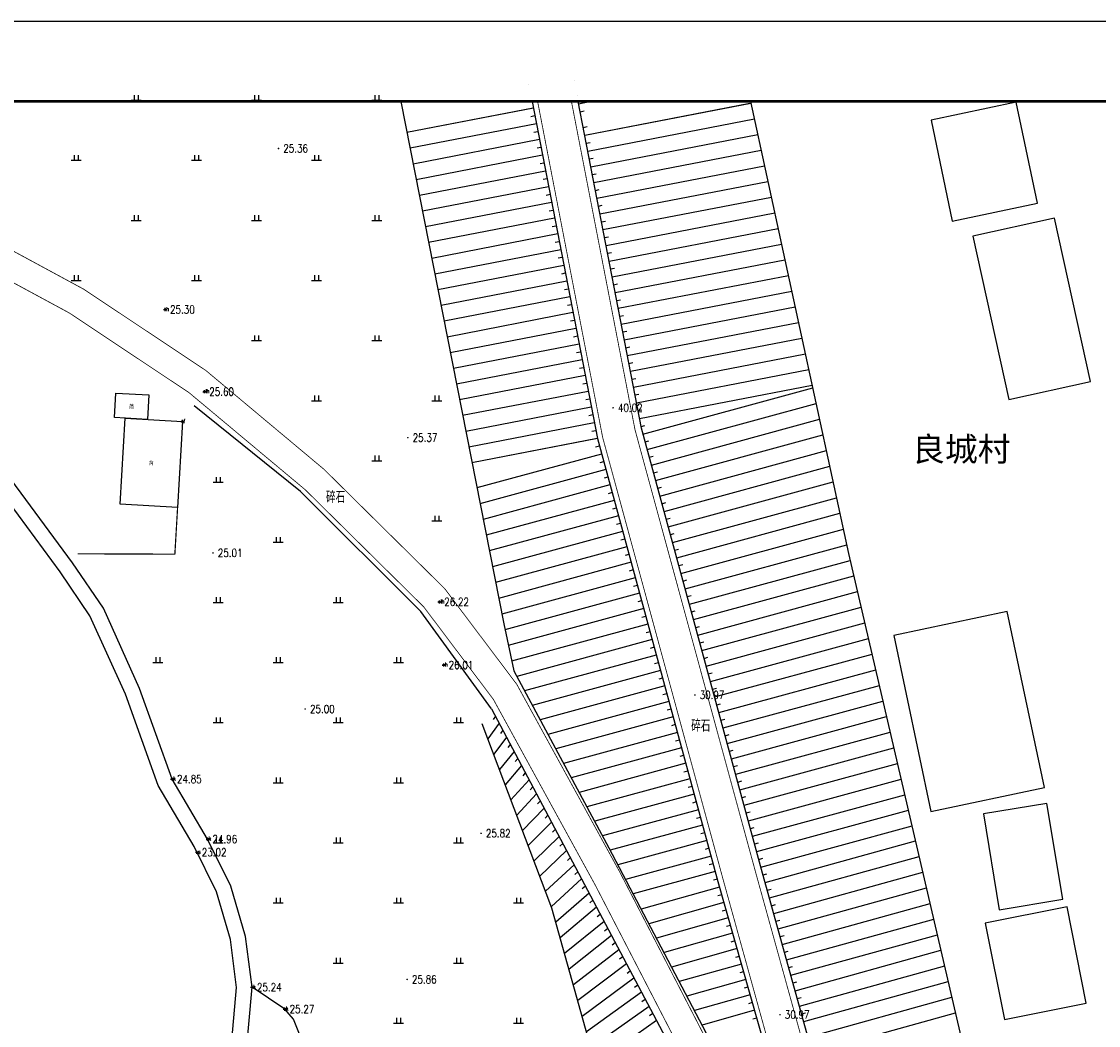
# Model space of a CAD drawing. Extents: x 475446 to 490894, y 3788879 to 3821323.
# Tile 68 of 75: x 484564 to 484698, y 3818725 to 3818850. Entities that reach past the tile are written whole.
import ezdxf
from ezdxf.enums import TextEntityAlignment as Align

# ---------------------------------------------------------------- set-up
doc = ezdxf.new("R2010")
doc.units = 0
doc.header["$LTSCALE"] = 0.5
doc.header["$PDMODE"] = 34
doc.header["$PDSIZE"] = 0.2
doc.linetypes.add('X3', pattern=[5, 4, -1])
doc.layers.get('0').update_dxf_attribs({"linetype": 'CONTINUOUS'})
for name, color, linetype in [('DLSS', 4, 'CONTINUOUS'), ('DMTZ', 3, 'CONTINUOUS'), ('GCD', 1, 'CONTINUOUS'), ('JMD', 6, 'CONTINUOUS'), ('SXSS', 5, 'CONTINUOUS'), ('TK-PUBLIC', 7, 'CONTINUOUS'), ('ZBTZ', 3, 'CONTINUOUS'), ('zdh', 7, 'CONTINUOUS')]:
    doc.layers.add(name, color=color, linetype=linetype)
doc.styles.add('HZ', font='rs.shx', dxfattribs={"width": 0.8, "bigfont": 'hztxt.shx'})
doc.styles.add('细等线体', font='txt', dxfattribs={"width": 0.8})
doc.styles.add('黑体', font='simhei_0.ttf')
doc.linetypes.add('10421', pattern='A,2,[150,AAA.SHX,S=0.5,R=0,X=0,Y=0.5],1e-11', length=2)
doc.linetypes.add('1161', pattern='A,0,[149,AAA.SHX,S=0.15,R=0,X=0,Y=0],-1.6', length=1.6)
doc.linetypes.add('443', pattern='A,5,[169,AAA.SHX,S=0.83,R=0,X=0,Y=0],5', length=10)

# ---------------------------------------------------------------- blocks, each defined once
blk = doc.blocks.new('GC200')
at = {"linetype": 'Continuous', "const_width": 0.2, "flags": 128}
blk.add_lwpolyline([(-0.1, 0, 1), (0.1, 0, 1)], format="xyb", close=True, dxfattribs=at)
blk = doc.blocks.new('gc119')
for p, q in [((-1.25, 0), (1.25, 0)), ((-0.5, 1.3), (-0.5, 0)), ((0.5, 1.3), (0.5, 0))]:
    blk.add_line(p, q)

msp = doc.modelspace()

# ---------------------------------------------------------------- linework, layer by layer
at = {"layer": 'DLSS', "linetype": 'Continuous', "const_width": 0.1, "elevation": 26.1, "flags": 128}
for points in [[(484473.34, 3818840.21), (484480.96, 3818834.57), (484490.04, 3818828.71), (484495.62, 3818826.03), (484499.53, 3818825.11), (484503.82, 3818824.65), (484542.3, 3818824.35), (484545.99, 3818824.07), (484551.86, 3818822.57), (484557.04, 3818820.74), (484569.8, 3818813.84), (484584.75, 3818803.89), (484599.25, 3818791.77), (484614.03, 3818777.16), (484622.71, 3818765.63), (484635.42, 3818742.46), (484650.46, 3818713.35), (484660.08, 3818699.32), (484664.89, 3818690.97), (484676.65, 3818658.68), (484685.17, 3818635.64), (484692.05, 3818620.17), (484702.62, 3818600.07)], [(484702.62, 3818662.62), (484697.08, 3818664.25), (484693.22, 3818666.62), (484688.33, 3818672.39), (484682.55, 3818680.39), (484671.73, 3818695.95), (484667.01, 3818702.27), (484655.4, 3818744.18), (484640.39, 3818799.26), (484632.46, 3818840.21)]]:
    msp.add_lwpolyline(points, dxfattribs=at)
at = {"layer": 'DLSS', "linetype": 'X3', "const_width": 0.1, "elevation": 26.1, "flags": 128}
for points in [[(484479.16, 3818840.21), (484482.93, 3818837.42), (484491.73, 3818831.74), (484496.78, 3818829.31), (484500.11, 3818828.53), (484504.02, 3818828.11), (484542.44, 3818827.81), (484546.55, 3818827.5), (484552.87, 3818825.88), (484558.45, 3818823.92), (484571.59, 3818816.81), (484586.83, 3818806.67), (484601.58, 3818794.33), (484616.64, 3818779.44), (484625.63, 3818767.51), (484638.48, 3818744.09), (484653.43, 3818715.14), (484663.02, 3818701.17)], [(484663.02, 3818701.17), (484651.4, 3818743.08), (484636.35, 3818798.32), (484628.24, 3818840.21)]]:
    msp.add_lwpolyline(points, dxfattribs=at)
at = {"layer": 'DMTZ', "linetype": 'Continuous'}
for p, q in [((484627.13, 3818842.35), (484627.13, 3818842.35)), ((484632.78, 3818842.89), (484632.78, 3818842.89)), ((484633.16, 3818840.93), (484633.16, 3818840.93)), ((484627.71, 3818839.41), (484611.92, 3818836.35)), ((484627.71, 3818839.41), (484611.92, 3818836.35)), ((484627.7, 3818839.41), (484611.93, 3818836.35)), ((484627.55, 3818840.21), (484627.55, 3818840.21)), ((484627.55, 3818840.21), (484627.55, 3818840.21)), ((484641.19, 3818799.45), (484633.3, 3818840.21)), ((484633.35, 3818839.94), (484634.71, 3818840.21)), ((484634.11, 3818836.02), (484654.86, 3818840.03)), ((484634.11, 3818836.02), (484654.73, 3818840.01)), ((484645.23, 3818840.21), (484645.23, 3818840.21)), ((484627.89, 3818838.43), (484627.4, 3818838.33)), ((484633.54, 3818838.96), (484634.03, 3818839.06)), ((484634.49, 3818834.05), (484655.29, 3818838.08)), ((484628.08, 3818837.44), (484612.32, 3818834.39)), ((484633.92, 3818837), (484634.41, 3818837.09)), ((484628.46, 3818835.48), (484612.7, 3818832.43)), ((484628.27, 3818836.46), (484627.78, 3818836.37)), ((484634.87, 3818832.09), (484655.71, 3818836.12)), ((484628.65, 3818834.5), (484628.16, 3818834.4)), ((484634.3, 3818835.03), (484634.79, 3818835.13)), ((484635.25, 3818830.13), (484656.13, 3818834.17)), ((484628.84, 3818833.52), (484613.09, 3818830.47)), ((484629.03, 3818832.53), (484628.54, 3818832.44)), ((484634.68, 3818833.07), (484635.17, 3818833.17)), ((484629.22, 3818831.55), (484613.48, 3818828.5)), ((484635.06, 3818831.11), (484635.55, 3818831.2)), ((484635.63, 3818828.16), (484656.56, 3818832.21)), ((484629.41, 3818830.57), (484628.92, 3818830.48)), ((484636.01, 3818826.2), (484656.98, 3818830.26)), ((484629.6, 3818829.59), (484613.86, 3818826.54)), ((484629.79, 3818828.61), (484629.3, 3818828.51)), ((484635.44, 3818829.14), (484635.93, 3818829.24)), ((484629.98, 3818827.63), (484614.25, 3818824.58)), ((484635.82, 3818827.18), (484636.31, 3818827.28)), ((484636.39, 3818824.24), (484657.41, 3818828.3)), ((484630.17, 3818826.64), (484629.68, 3818826.55)), ((484636.77, 3818822.27), (484657.83, 3818826.35)), ((484630.36, 3818825.66), (484614.63, 3818822.62)), ((484630.55, 3818824.68), (484630.06, 3818824.59)), ((484636.2, 3818825.22), (484636.69, 3818825.31)), ((484630.74, 3818823.7), (484615.02, 3818820.65)), ((484636.58, 3818823.25), (484637.07, 3818823.35)), ((484637.15, 3818820.31), (484658.25, 3818824.39)), ((484631.12, 3818821.74), (484615.41, 3818818.69)), ((484630.93, 3818822.72), (484630.44, 3818822.62)), ((484637.53, 3818818.34), (484658.68, 3818822.44)), ((484631.31, 3818820.75), (484630.82, 3818820.66)), ((484636.96, 3818821.29), (484637.45, 3818821.38)), ((484637.91, 3818816.38), (484659.1, 3818820.48)), ((484631.5, 3818819.77), (484615.79, 3818816.73)), ((484637.34, 3818819.33), (484637.83, 3818819.42)), ((484631.88, 3818817.81), (484616.18, 3818814.77)), ((484631.69, 3818818.79), (484631.2, 3818818.69)), ((484638.29, 3818814.42), (484659.53, 3818818.53)), ((484632.07, 3818816.83), (484631.58, 3818816.73)), ((484637.72, 3818817.36), (484638.21, 3818817.46)), ((484638.67, 3818812.45), (484659.95, 3818816.57)), ((484632.26, 3818815.84), (484616.56, 3818812.81)), ((484638.1, 3818815.4), (484638.59, 3818815.49)), ((484632.64, 3818813.88), (484616.95, 3818810.84)), ((484632.45, 3818814.86), (484631.96, 3818814.77)), ((484639.05, 3818810.49), (484660.37, 3818814.62)), ((484632.83, 3818812.9), (484632.34, 3818812.8)), ((484638.48, 3818813.44), (484638.97, 3818813.53)), ((484639.43, 3818808.53), (484660.8, 3818812.66)), ((484633.02, 3818811.92), (484617.34, 3818808.88)), ((484638.86, 3818811.47), (484639.35, 3818811.57)), ((484633.4, 3818809.95), (484617.72, 3818806.92)), ((484633.21, 3818810.94), (484632.72, 3818810.84)), ((484639.81, 3818806.56), (484661.22, 3818810.71)), ((484633.59, 3818808.97), (484633.1, 3818808.88)), ((484639.24, 3818809.51), (484639.73, 3818809.6)), ((484640.19, 3818804.6), (484661.65, 3818808.75)), ((484633.78, 3818807.99), (484618.11, 3818804.96)), ((484633.97, 3818807.01), (484633.48, 3818806.91)), ((484639.62, 3818807.55), (484640.11, 3818807.64)), ((484634.16, 3818806.03), (484618.49, 3818802.99)), ((484640, 3818805.58), (484640.49, 3818805.68)), ((484640.57, 3818802.64), (484662.07, 3818806.8)), ((484634.35, 3818805.05), (484633.86, 3818804.95)), ((484640.95, 3818800.67), (484662.49, 3818804.84)), ((484641.38, 3818798.72), (484662.57, 3818804.49)), ((484634.54, 3818804.06), (484618.88, 3818801.03)), ((484634.73, 3818803.08), (484634.24, 3818802.99)), ((484640.38, 3818803.62), (484640.87, 3818803.71)), ((484634.92, 3818802.1), (484619.27, 3818799.07)), ((484640.76, 3818801.65), (484641.25, 3818801.75)), ((484641.91, 3818796.79), (484662.99, 3818802.54)), ((484635.11, 3818801.12), (484634.62, 3818801.02)), ((484642.44, 3818794.86), (484663.42, 3818800.58)), ((484635.3, 3818800.14), (484619.65, 3818797.11)), ((484635.49, 3818799.15), (484635, 3818799.06)), ((484641.14, 3818799.69), (484641.63, 3818799.79)), ((484656.19, 3818744.39), (484641.19, 3818799.45)), ((484635.68, 3818798.17), (484620.04, 3818795.14)), ((484635.69, 3818798.17), (484620.04, 3818795.14)), ((484641.65, 3818797.76), (484642.13, 3818797.89)), ((484642.96, 3818792.93), (484663.84, 3818798.62)), ((484636.21, 3818796.24), (484620.66, 3818792.01)), ((484635.95, 3818797.21), (484635.46, 3818797.08)), ((484643.49, 3818791), (484664.27, 3818796.66)), ((484636.47, 3818795.28), (484635.99, 3818795.15)), ((484642.17, 3818795.83), (484642.66, 3818795.96)), ((484636.74, 3818794.31), (484621.04, 3818790.04)), ((484642.7, 3818793.9), (484643.18, 3818794.03)), ((484644.01, 3818789.07), (484664.69, 3818794.71)), ((484637.26, 3818792.38), (484621.43, 3818788.07)), ((484637, 3818793.35), (484636.52, 3818793.22)), ((484644.54, 3818787.14), (484665.12, 3818792.75)), ((484637.52, 3818791.42), (484637.04, 3818791.29)), ((484643.22, 3818791.97), (484643.71, 3818792.1)), ((484637.79, 3818790.45), (484621.82, 3818786.1)), ((484638.05, 3818789.49), (484637.57, 3818789.36)), ((484643.75, 3818790.04), (484644.23, 3818790.17)), ((484645.06, 3818785.21), (484665.54, 3818790.79)), ((484638.31, 3818788.52), (484622.2, 3818784.14)), ((484644.28, 3818788.11), (484644.76, 3818788.24)), ((484645.59, 3818783.28), (484665.96, 3818788.84)), ((484638.58, 3818787.56), (484638.09, 3818787.43)), ((484646.12, 3818781.35), (484666.39, 3818786.88)), ((484638.84, 3818786.59), (484622.59, 3818782.17)), ((484639.1, 3818785.63), (484638.62, 3818785.5)), ((484644.8, 3818786.18), (484645.28, 3818786.31)), ((484639.36, 3818784.66), (484622.98, 3818780.2)), ((484645.33, 3818784.25), (484645.81, 3818784.38)), ((484646.64, 3818779.43), (484666.81, 3818784.92)), ((484639.63, 3818783.7), (484639.14, 3818783.57)), ((484647.17, 3818777.5), (484667.25, 3818782.97)), ((484639.89, 3818782.74), (484623.37, 3818778.23)), ((484640.15, 3818781.77), (484639.67, 3818781.64)), ((484645.85, 3818782.32), (484646.34, 3818782.45)), ((484640.42, 3818780.81), (484623.75, 3818776.27)), ((484646.38, 3818780.39), (484646.86, 3818780.52)), ((484647.69, 3818775.57), (484667.7, 3818781.02)), ((484640.94, 3818778.88), (484624.15, 3818774.3)), ((484640.68, 3818779.84), (484640.2, 3818779.71)), ((484648.22, 3818773.64), (484668.16, 3818779.07)), ((484641.2, 3818777.91), (484640.72, 3818777.78)), ((484646.9, 3818778.46), (484647.39, 3818778.59)), ((484641.47, 3818776.95), (484624.57, 3818772.34)), ((484647.43, 3818776.53), (484647.91, 3818776.66)), ((484648.74, 3818771.71), (484668.61, 3818777.12)), ((484641.99, 3818775.02), (484624.99, 3818770.39)), ((484641.73, 3818775.98), (484641.25, 3818775.85)), ((484647.96, 3818774.6), (484648.44, 3818774.73)), ((484649.27, 3818769.78), (484669.06, 3818775.17)), ((484642.26, 3818774.05), (484641.77, 3818773.92)), ((484642.52, 3818773.09), (484625.63, 3818768.48)), ((484642.78, 3818772.12), (484642.3, 3818771.99)), ((484648.48, 3818772.67), (484648.96, 3818772.8)), ((484649.8, 3818767.85), (484669.52, 3818773.22)), ((484643.04, 3818771.16), (484626.6, 3818766.68)), ((484649.01, 3818770.74), (484649.49, 3818770.87)), ((484650.32, 3818765.92), (484669.97, 3818771.27)), ((484643.31, 3818770.19), (484642.82, 3818770.06)), ((484650.85, 3818763.99), (484670.43, 3818769.32)), ((484643.57, 3818769.23), (484627.57, 3818764.87)), ((484643.83, 3818768.26), (484643.35, 3818768.13)), ((484649.53, 3818768.81), (484650.02, 3818768.94)), ((484644.1, 3818767.3), (484628.55, 3818763.06)), ((484650.06, 3818766.88), (484650.54, 3818767.01)), ((484651.37, 3818762.06), (484670.88, 3818767.37)), ((484644.62, 3818765.37), (484629.52, 3818761.25)), ((484644.36, 3818766.33), (484643.88, 3818766.2)), ((484651.9, 3818760.13), (484671.33, 3818765.42)), ((484644.88, 3818764.4), (484644.4, 3818764.27)), ((484650.58, 3818764.95), (484651.07, 3818765.08)), ((484623.43, 3818762.66), (484622.04, 3818760.68)), ((484622.96, 3818763.54), (484622.68, 3818763.13)), ((484645.15, 3818763.44), (484630.49, 3818759.45)), ((484651.11, 3818763.02), (484651.59, 3818763.15)), ((484652.42, 3818758.2), (484671.79, 3818763.47)), ((484623.9, 3818761.78), (484623.6, 3818761.37)), ((484645.67, 3818761.51), (484631.46, 3818757.64)), ((484645.41, 3818762.47), (484644.93, 3818762.34)), ((484652.95, 3818756.27), (484672.24, 3818761.52)), ((484624.36, 3818760.89), (484622.76, 3818758.78)), ((484624.83, 3818760.01), (484624.52, 3818759.61)), ((484645.94, 3818760.54), (484645.45, 3818760.41)), ((484651.64, 3818761.09), (484652.12, 3818761.22)), ((484625.3, 3818759.12), (484623.48, 3818756.87)), ((484646.2, 3818759.58), (484632.44, 3818755.83)), ((484646.46, 3818758.61), (484645.98, 3818758.48)), ((484652.16, 3818759.16), (484652.64, 3818759.3)), ((484653.48, 3818754.34), (484672.69, 3818759.58)), ((484626.24, 3818757.36), (484624.19, 3818754.97)), ((484625.77, 3818758.24), (484625.45, 3818757.86)), ((484646.72, 3818757.65), (484633.41, 3818754.02)), ((484652.69, 3818757.23), (484653.17, 3818757.37)), ((484654, 3818752.41), (484673.15, 3818757.63)), ((484626.7, 3818756.47), (484626.37, 3818756.1)), ((484646.99, 3818756.68), (484646.5, 3818756.55)), ((484627.17, 3818755.59), (484624.91, 3818753.07)), ((484627.64, 3818754.7), (484627.3, 3818754.34)), ((484647.25, 3818755.72), (484634.38, 3818752.21)), ((484647.51, 3818754.76), (484647.03, 3818754.62)), ((484653.21, 3818755.3), (484653.7, 3818755.44)), ((484654.53, 3818750.48), (484673.6, 3818755.68)), ((484628.11, 3818753.82), (484625.63, 3818751.17)), ((484647.78, 3818753.79), (484635.36, 3818750.41)), ((484653.74, 3818753.37), (484654.22, 3818753.51)), ((484655.05, 3818748.55), (484674.05, 3818753.73)), ((484629.04, 3818752.05), (484626.35, 3818749.27)), ((484628.57, 3818752.94), (484628.23, 3818752.57)), ((484648.3, 3818751.86), (484636.33, 3818748.6)), ((484648.04, 3818752.83), (484647.56, 3818752.69)), ((484629.51, 3818751.17), (484629.16, 3818750.81)), ((484648.56, 3818750.9), (484648.08, 3818750.76)), ((484654.26, 3818751.45), (484654.75, 3818751.58)), ((484655.58, 3818746.62), (484674.51, 3818751.78)), ((484629.98, 3818750.28), (484627.07, 3818747.37)), ((484630.44, 3818749.4), (484630.09, 3818749.05)), ((484648.83, 3818749.93), (484637.3, 3818746.79)), ((484654.79, 3818749.52), (484655.27, 3818749.65)), ((484656.1, 3818744.69), (484674.96, 3818749.83)), ((484630.91, 3818748.52), (484627.79, 3818745.47)), ((484649.35, 3818748), (484638.25, 3818744.98)), ((484649.09, 3818748.97), (484648.61, 3818748.83)), ((484656.64, 3818742.76), (484675.4, 3818747.96)), ((484631.85, 3818746.75), (484628.51, 3818743.57)), ((484631.38, 3818747.63), (484631.02, 3818747.29)), ((484649.62, 3818747.04), (484649.13, 3818746.91)), ((484655.32, 3818747.59), (484655.8, 3818747.72)), ((484632.31, 3818745.87), (484631.95, 3818745.52)), ((484649.88, 3818746.07), (484639.2, 3818743.16)), ((484655.84, 3818745.66), (484656.32, 3818745.79)), ((484657.17, 3818740.84), (484675.85, 3818746.01)), ((484632.78, 3818744.98), (484629.23, 3818741.67)), ((484633.25, 3818744.1), (484632.88, 3818743.76)), ((484650.4, 3818744.14), (484640.16, 3818741.35)), ((484650.14, 3818745.11), (484649.66, 3818744.98)), ((484667.75, 3818702.64), (484656.19, 3818744.39)), ((484656.37, 3818743.73), (484656.85, 3818743.86)), ((484657.71, 3818738.91), (484676.3, 3818744.06)), ((484633.72, 3818743.21), (484629.95, 3818739.77)), ((484650.67, 3818743.18), (484650.18, 3818743.05)), ((484634.65, 3818741.45), (484630.51, 3818737.82)), ((484634.19, 3818742.33), (484633.81, 3818742)), ((484650.94, 3818742.21), (484641.16, 3818739.44)), ((484651.21, 3818741.25), (484650.73, 3818741.12)), ((484656.9, 3818741.8), (484657.39, 3818741.93)), ((484658.24, 3818736.98), (484676.76, 3818742.11)), ((484635.12, 3818740.56), (484634.74, 3818740.24)), ((484651.48, 3818740.29), (484642.11, 3818737.63)), ((484657.44, 3818739.87), (484657.92, 3818740.01)), ((484658.77, 3818735.05), (484677.21, 3818740.16)), ((484635.59, 3818739.68), (484631.06, 3818735.86)), ((484636.06, 3818738.79), (484635.67, 3818738.47)), ((484651.75, 3818739.33), (484651.27, 3818739.19)), ((484636.52, 3818737.91), (484631.61, 3818733.9)), ((484652.03, 3818738.37), (484643.06, 3818735.83)), ((484652.3, 3818737.4), (484651.82, 3818737.27)), ((484657.97, 3818737.94), (484658.45, 3818738.08)), ((484659.31, 3818733.13), (484677.66, 3818738.21)), ((484637.46, 3818736.14), (484632.16, 3818731.95)), ((484636.99, 3818737.03), (484636.6, 3818736.71)), ((484652.57, 3818736.44), (484644.01, 3818734.02)), ((484658.51, 3818736.02), (484658.99, 3818736.15)), ((484659.84, 3818731.2), (484678.12, 3818736.26)), ((484638.39, 3818734.37), (484632.7, 3818729.99)), ((484637.93, 3818735.26), (484637.53, 3818734.95)), ((484653.12, 3818734.52), (484644.96, 3818732.21)), ((484652.84, 3818735.48), (484652.36, 3818735.34)), ((484638.86, 3818733.49), (484638.46, 3818733.19)), ((484653.39, 3818733.55), (484652.91, 3818733.42)), ((484659.04, 3818734.09), (484659.52, 3818734.22)), ((484660.38, 3818729.27), (484678.57, 3818734.31)), ((484639.33, 3818732.61), (484633.25, 3818728.03)), ((484639.8, 3818731.72), (484639.4, 3818731.42)), ((484653.66, 3818732.59), (484645.91, 3818730.4)), ((484659.57, 3818732.16), (484660.06, 3818732.3)), ((484660.91, 3818727.34), (484679.03, 3818732.36)), ((484640.26, 3818730.84), (484633.8, 3818726.07)), ((484654.21, 3818730.67), (484646.86, 3818728.59)), ((484653.93, 3818731.63), (484653.45, 3818731.49)), ((484660.11, 3818730.24), (484660.59, 3818730.37)), ((484661.44, 3818725.42), (484679.48, 3818730.41)), ((484641.2, 3818729.07), (484634.35, 3818724.12)), ((484640.73, 3818729.95), (484640.33, 3818729.66)), ((484654.48, 3818729.71), (484654, 3818729.57)), ((484641.67, 3818728.19), (484641.26, 3818727.9)), ((484654.75, 3818728.74), (484647.81, 3818726.78)), ((484655.02, 3818727.78), (484654.54, 3818727.65)), ((484660.64, 3818728.31), (484661.12, 3818728.44)), ((484661.98, 3818723.49), (484679.93, 3818728.46)), ((484642.14, 3818727.3), (484634.93, 3818722.17)), ((484642.6, 3818726.42), (484642.19, 3818726.13)), ((484655.3, 3818726.82), (484648.76, 3818724.97)), ((484661.18, 3818726.38), (484661.66, 3818726.51)), ((484662.51, 3818721.56), (484680.39, 3818726.51)), ((484643.07, 3818725.54), (484635.52, 3818720.23)), ((484655.57, 3818725.86), (484655.09, 3818725.72))]:
    msp.add_line(p, q, dxfattribs=at)
for points in [[(484627.55, 3818840.21), (484635.69, 3818798.17), (484650.74, 3818742.9), (484661.82, 3818703.78)], [(484622.49, 3818764.43), (484650.17, 3818712.12), (484659.74, 3818696.52), (484661.48, 3818691.29), (484661.26, 3818689.07), (484659.36, 3818686.95), (484659.03, 3818685.05), (484659.2, 3818683.31), (484664.55, 3818663.82), (484665.4, 3818663.31), (484668.79, 3818663.27), (484670.35, 3818662.47), (484671.37, 3818661.02), (484681.81, 3818629.68), (484696.77, 3818601.83)]]:
    msp.add_lwpolyline(points, dxfattribs=at)
at = {"layer": 'DMTZ', "linetype": '10421', "flags": 128}
for points in [[(484608.94, 3818646.74), (484608.65, 3818647.18), (484608.13, 3818652.06), (484607.07, 3818665.27), (484606.42, 3818668.7), (484604.76, 3818670.48), (484599.07, 3818670.9), (484597.06, 3818671.44), (484595.16, 3818674.29), (484592.61, 3818687.08), (484591.19, 3818698.29), (484591.01, 3818711.69), (484592.61, 3818729.7), (484591.78, 3818736.04), (484589.94, 3818742.31), (484587.06, 3818748.19), (484582.63, 3818755.68), (484578.57, 3818766.98), (484574.06, 3818776.99), (484570.21, 3818782.65), (484556.65, 3818801.02), (484551.13, 3818809.38), (484545.49, 3818823.62), (484542.89, 3818823.56)], [(484622.49, 3818764.43), (484613.68, 3818776.58), (484598.63, 3818791.58), (484585.38, 3818802.26)], [(484608.13, 3818652.06), (484617.16, 3818653.97), (484621.8, 3818661.69), (484625.4, 3818670.45), (484624.32, 3818672.47), (484622.6, 3818673.58), (484611.87, 3818676.31), (484607.09, 3818678.73), (484604.87, 3818681.01), (484600.28, 3818689.01), (484598.27, 3818694.79), (484597.36, 3818705.96), (484598.7, 3818714.71), (484599.58, 3818718.24), (484599.86, 3818719.52), (484599.71, 3818720.83), (484597.76, 3818725.7), (484596.69, 3818726.97), (484592.61, 3818729.7)]]:
    msp.add_lwpolyline(points, dxfattribs=at)
at = {"layer": 'JMD', "linetype": 'Continuous', "flags": 128}
for points in [[(484679.98, 3818825.31), (484690.61, 3818827.54), (484687.96, 3818840.14), (484677.33, 3818837.9)], [(484687.03, 3818803.05), (484697.21, 3818805.29), (484692.74, 3818825.66), (484682.56, 3818823.42)], [(484677.32, 3818751.63), (484691.48, 3818754.62), (484686.84, 3818776.59), (484672.68, 3818773.6)], [(484685.85, 3818739.36), (484693.79, 3818740.68), (484691.79, 3818752.65), (484683.86, 3818751.32)], [(484686.48, 3818725.66), (484696.7, 3818727.71), (484694.3, 3818739.74), (484684.07, 3818737.69)]]:
    msp.add_lwpolyline(points, close=True, dxfattribs=at)
at = {"layer": 'JMD', "linetype": 'Continuous', "elevation": 25.65, "flags": 128}
for points in [[(484579.55, 3818800.54), (484575.42, 3818800.78), (484575.6, 3818803.85), (484579.72, 3818803.61)], [(484583.93, 3818800.29), (484583.31, 3818789.56), (484576.16, 3818789.97), (484576.78, 3818800.7)]]:
    msp.add_lwpolyline(points, close=True, dxfattribs=at)
at = {"layer": 'JMD', "linetype": '443', "const_width": 0.15, "elevation": 25.65, "flags": 128}
msp.add_lwpolyline([(484570.86, 3818783.79), (484582.97, 3818783.74), (484583.31, 3818789.56)], dxfattribs=at)
at = {"layer": 'SXSS', "linetype": 'Continuous', "flags": 128}
msp.add_lwpolyline([(484589.09, 3818711.76), (484590.68, 3818729.66), (484589.9, 3818735.64), (484588.15, 3818741.62), (484585.37, 3818747.28), (484580.89, 3818754.86), (484576.79, 3818766.26), (484572.38, 3818776.05), (484568.64, 3818781.55), (484555.08, 3818799.92)], dxfattribs=at)
at = {"layer": 'TK-PUBLIC', "color": 3}
msp.add_line((484766.92, 3818850.21), (484346.92, 3818850.21), dxfattribs=at)
at = {"layer": 'TK-PUBLIC', "color": 5, "lineweight": 50}
msp.add_line((484716.92, 3818840.21), (484371.92, 3818840.21), dxfattribs=at)
at = {"layer": 'ZBTZ', "linetype": '1161', "flags": 128}
for points in [[(484611.17, 3818840.21), (484624, 3818775.03), (484625.25, 3818769.18), (484637.13, 3818747.11), (484653.61, 3818715.73), (484661.82, 3818703.78)], [(484692.48, 3818671.61), (484683.45, 3818713.36), (484667.05, 3818783.84), (484654.83, 3818840.21)], [(484651.2, 3818660.97), (484645.68, 3818687.02), (484634.52, 3818723.51), (484630.03, 3818739.57), (484621.32, 3818762.58)]]:
    msp.add_lwpolyline(points, dxfattribs=at)
at = {"layer": 'zdh', "linetype": 'Continuous'}
for p in [(484581.77, 3818814.27, 25.3), (484586.66, 3818804.02, 25.6), (484583.93, 3818800.29, 25.65), (484615.98, 3818777.78, 26.22), (484616.53, 3818769.91, 26.01), (484582.63, 3818755.68, 24.85), (484587.06, 3818748.19, 24.96), (484585.73, 3818746.54, 23.02), (484592.61, 3818729.7, 25.24), (484596.69, 3818726.97, 25.27)]:
    msp.add_point(p, dxfattribs=at)

# ---------------------------------------------------------------- block references
at = {"layer": 'GCD', "linetype": 'Continuous'}
ref = msp.add_blockref('GC200', (484595.9, 3818834.37, 25.36), dxfattribs=dict(at, xscale=0.5, yscale=0.5, zscale=0.5))
ref.add_attrib('height', '25.36', dxfattribs={"linetype": 'Continuous', "height": 1, "style": 'HZ', "width": 0.8}).set_placement((484596.5, 3818834.37, 25.36), align=Align.MIDDLE_LEFT)
ref = msp.add_blockref('GC200', (484581.77, 3818814.27, 25.3), dxfattribs=dict(at, xscale=0.5, yscale=0.5, zscale=0.5))
ref.add_attrib('height', '25.30', dxfattribs={"linetype": 'Continuous', "height": 1, "style": 'HZ', "width": 0.8}).set_placement((484582.37, 3818814.27, 25.3), align=Align.MIDDLE_LEFT)
ref = msp.add_blockref('GC200', (484586.66, 3818804.02, 25.6), dxfattribs=dict(at, xscale=0.5, yscale=0.5, zscale=0.5))
ref.add_attrib('height', '25.60', dxfattribs={"linetype": 'Continuous', "height": 1, "style": 'HZ', "width": 0.8}).set_placement((484587.26, 3818804.02, 25.6), align=Align.MIDDLE_LEFT)
ref = msp.add_blockref('GC200', (484637.65, 3818802.01, 40.02), dxfattribs=dict(at, xscale=0.5, yscale=0.5, zscale=0.5))
ref.add_attrib('height', '40.02', dxfattribs={"linetype": 'Continuous', "height": 1, "style": 'HZ', "width": 0.8}).set_placement((484638.25, 3818802.01, 40.02), align=Align.MIDDLE_LEFT)
ref = msp.add_blockref('GC200', (484612.04, 3818798.28, 25.37), dxfattribs=dict(at, xscale=0.5, yscale=0.5, zscale=0.5))
ref.add_attrib('height', '25.37', dxfattribs={"linetype": 'Continuous', "height": 1, "style": 'HZ', "width": 0.8}).set_placement((484612.64, 3818798.28, 25.37), align=Align.MIDDLE_LEFT)
ref = msp.add_blockref('GC200', (484587.73, 3818783.9, 25.01), dxfattribs=dict(at, xscale=0.5, yscale=0.5, zscale=0.5))
ref.add_attrib('height', '25.01', dxfattribs={"linetype": 'Continuous', "height": 1, "style": 'HZ', "width": 0.8}).set_placement((484588.33, 3818783.9, 25.01), align=Align.MIDDLE_LEFT)
ref = msp.add_blockref('GC200', (484615.98, 3818777.78, 26.22), dxfattribs=dict(at, xscale=0.5, yscale=0.5, zscale=0.5))
ref.add_attrib('height', '26.22', dxfattribs={"linetype": 'Continuous', "height": 1, "style": 'HZ', "width": 0.8}).set_placement((484616.58, 3818777.78, 26.22), align=Align.MIDDLE_LEFT)
ref = msp.add_blockref('GC200', (484616.53, 3818769.91, 26.01), dxfattribs=dict(at, xscale=0.5, yscale=0.5, zscale=0.5))
ref.add_attrib('height', '26.01', dxfattribs={"linetype": 'Continuous', "height": 1, "style": 'HZ', "width": 0.8}).set_placement((484617.13, 3818769.91, 26.01), align=Align.MIDDLE_LEFT)
ref = msp.add_blockref('GC200', (484647.86, 3818766.17, 30.97), dxfattribs=dict(at, xscale=0.5, yscale=0.5, zscale=0.5))
ref.add_attrib('height', '30.97', dxfattribs={"linetype": 'Continuous', "height": 1, "style": 'HZ', "width": 0.8}).set_placement((484648.46, 3818766.17, 30.97), align=Align.MIDDLE_LEFT)
ref = msp.add_blockref('GC200', (484599.23, 3818764.42, 25), dxfattribs=dict(at, xscale=0.5, yscale=0.5, zscale=0.5))
ref.add_attrib('height', '25.00', dxfattribs={"linetype": 'Continuous', "height": 1, "style": 'HZ', "width": 0.8}).set_placement((484599.83, 3818764.42, 25), align=Align.MIDDLE_LEFT)
ref = msp.add_blockref('GC200', (484582.63, 3818755.68, 24.85), dxfattribs=dict(at, xscale=0.5, yscale=0.5, zscale=0.5))
ref.add_attrib('height', '24.85', dxfattribs={"linetype": 'Continuous', "height": 1, "style": 'HZ', "width": 0.8}).set_placement((484583.23, 3818755.68, 24.85), align=Align.MIDDLE_LEFT)
ref = msp.add_blockref('GC200', (484621.18, 3818748.91, 25.82), dxfattribs=dict(at, xscale=0.5, yscale=0.5, zscale=0.5))
ref.add_attrib('height', '25.82', dxfattribs={"linetype": 'Continuous', "height": 1, "style": 'HZ', "width": 0.8}).set_placement((484621.78, 3818748.91, 25.82), align=Align.MIDDLE_LEFT)
ref = msp.add_blockref('GC200', (484587.06, 3818748.19, 24.96), dxfattribs=dict(at, xscale=0.5, yscale=0.5, zscale=0.5))
ref.add_attrib('height', '24.96', dxfattribs={"linetype": 'Continuous', "height": 1, "style": 'HZ', "width": 0.8}).set_placement((484587.66, 3818748.19, 24.96), align=Align.MIDDLE_LEFT)
ref = msp.add_blockref('GC200', (484585.73, 3818746.54, 23.02), dxfattribs=dict(at, xscale=0.5, yscale=0.5, zscale=0.5))
ref.add_attrib('height', '23.02', dxfattribs={"linetype": 'Continuous', "height": 1, "style": 'HZ', "width": 0.8}).set_placement((484586.33, 3818746.54, 23.02), align=Align.MIDDLE_LEFT)
ref = msp.add_blockref('GC200', (484611.95, 3818730.68, 25.86), dxfattribs=dict(at, xscale=0.5, yscale=0.5, zscale=0.5))
ref.add_attrib('height', '25.86', dxfattribs={"linetype": 'Continuous', "height": 1, "style": 'HZ', "width": 0.8}).set_placement((484612.55, 3818730.68, 25.86), align=Align.MIDDLE_LEFT)
ref = msp.add_blockref('GC200', (484592.61, 3818729.7, 25.24), dxfattribs=dict(at, xscale=0.5, yscale=0.5, zscale=0.5))
ref.add_attrib('height', '25.24', dxfattribs={"linetype": 'Continuous', "height": 1, "style": 'HZ', "width": 0.8}).set_placement((484593.21, 3818729.7, 25.24), align=Align.MIDDLE_LEFT)
ref = msp.add_blockref('GC200', (484596.69, 3818726.97, 25.27), dxfattribs=dict(at, xscale=0.5, yscale=0.5, zscale=0.5))
ref.add_attrib('height', '25.27', dxfattribs={"linetype": 'Continuous', "height": 1, "style": 'HZ', "width": 0.8}).set_placement((484597.29, 3818726.97, 25.27), align=Align.MIDDLE_LEFT)
ref = msp.add_blockref('GC200', (484658.48, 3818726.28, 30.97), dxfattribs=dict(at, xscale=0.5, yscale=0.5, zscale=0.5))
ref.add_attrib('height', '30.97', dxfattribs={"linetype": 'Continuous', "height": 1, "style": 'HZ', "width": 0.8}).set_placement((484659.08, 3818726.28, 30.97), align=Align.MIDDLE_LEFT)
at = {"layer": 'ZBTZ', "linetype": 'Continuous', "xscale": 0.5, "yscale": 0.5}
for p in [(484578.16, 3818840.39), (484593.16, 3818840.39), (484608.16, 3818840.39), (484570.66, 3818832.89), (484585.66, 3818832.89), (484600.66, 3818832.89), (484578.16, 3818825.39), (484593.16, 3818825.39), (484608.16, 3818825.39), (484570.66, 3818817.89), (484585.66, 3818817.89), (484600.66, 3818817.89), (484593.16, 3818810.39), (484608.16, 3818810.39), (484600.66, 3818802.89), (484615.66, 3818802.89), (484608.16, 3818795.39), (484588.36, 3818792.72), (484615.66, 3818787.89), (484595.86, 3818785.22), (484588.36, 3818777.72), (484603.36, 3818777.72), (484580.86, 3818770.22), (484595.86, 3818770.22), (484610.86, 3818770.22), (484588.36, 3818762.72), (484603.36, 3818762.72), (484618.36, 3818762.72), (484595.86, 3818755.22), (484610.86, 3818755.22), (484588.36, 3818747.72), (484603.36, 3818747.72), (484618.36, 3818747.72), (484595.86, 3818740.22), (484610.86, 3818740.22), (484625.86, 3818740.22), (484603.36, 3818732.72), (484618.36, 3818732.72), (484610.86, 3818725.22), (484625.86, 3818725.22)]:
    msp.add_blockref('gc119', p, dxfattribs=at)

# ---------------------------------------------------------------- texts
at = {"layer": 'DLSS', "linetype": 'Continuous', "style": 'HZ', "width": 0.8}
for p in [(484603.02, 3818790.94), (484648.6, 3818762.42)]:
    msp.add_text('碎石', height=1.5, dxfattribs=at).set_placement(p, align=Align.MIDDLE)
at = {"layer": 'JMD', "linetype": 'Continuous', "style": '细等线体', "width": 0.8}
for p in [(484577.57, 3818802.19, 25.65), (484580.04, 3818795.13, 25.65)]:
    msp.add_text('简', height=0.5, dxfattribs=at).set_placement(p, align=Align.MIDDLE)
at = {"layer": 'JMD', "linetype": 'Continuous', "style": '黑体'}
msp.add_text('良城村', height=3, dxfattribs=at).set_placement((484681.11, 3818796.91), align=Align.MIDDLE)
at = {"layer": 'zdh', "linetype": 'Continuous', "style": 'HZ', "width": 0.8}
for s, p in [('h', (484581.89, 3818814.08, 25.3)), ('lh', (484586.79, 3818803.83, 25.6)), ('f', (484584.05, 3818800.1, 25.65)), ('lh', (484616.11, 3818777.59, 26.22)), ('h', (484616.65, 3818769.72, 26.01)), ('k', (484582.76, 3818755.49, 24.85)), ('k', (484587.18, 3818748.01, 24.96)), ('s', (484585.85, 3818746.36, 23.02)), ('k', (484592.73, 3818729.51, 25.24)), ('k', (484596.81, 3818726.78, 25.27))]:
    msp.add_text(s, height=0.5, dxfattribs=at).set_placement(p)

doc.saveas('drawing.dxf')
